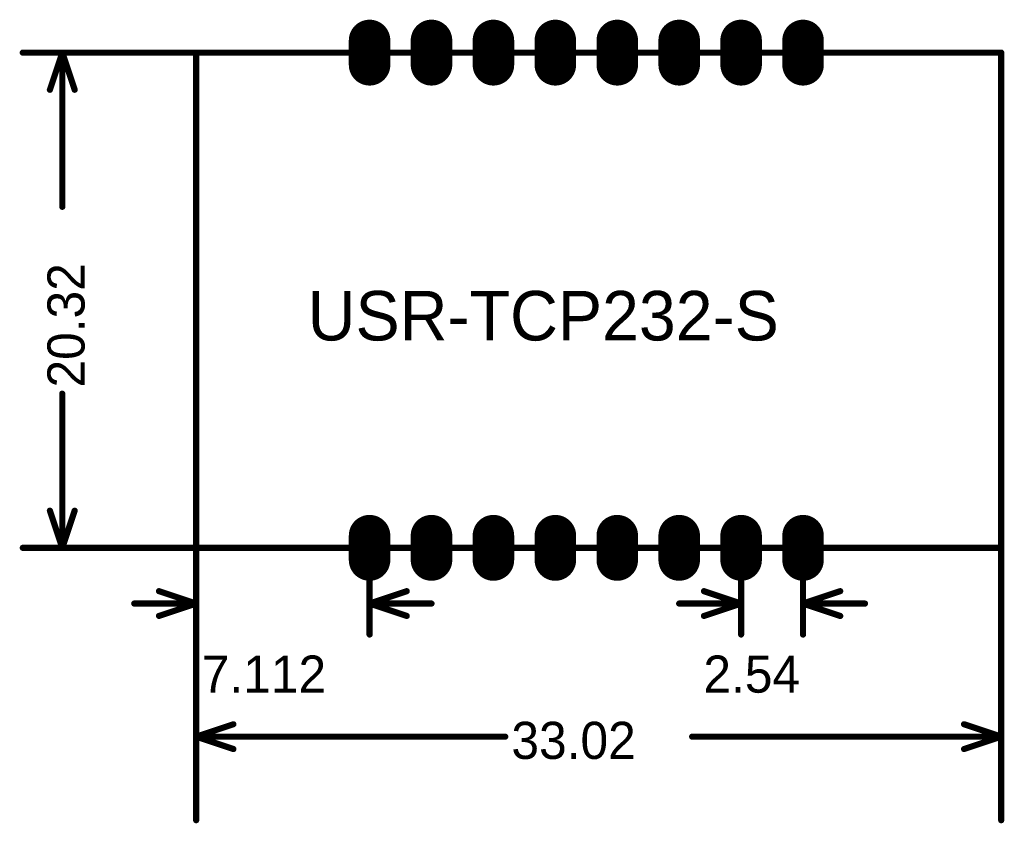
# Model space of a CAD drawing. Extents: x 246.3 to 286.6, y 147.2 to 180.2.
import ezdxf

# ---------------------------------------------------------------- set-up
doc = ezdxf.new("R2010")
doc.units = 0
for name, color, linetype in [('BOTTOMSOLDER', 6, 'CONTINUOUS'), ('KEEPOUTLAYER', 6, 'CONTINUOUS'), ('MECHANICAL3', 76, 'CONTINUOUS'), ('MULTILAYER', 9, 'CONTINUOUS'), ('TOPSOLDER', 216, 'CONTINUOUS')]:
    doc.layers.add(name, color=color, linetype=linetype)

msp = doc.modelspace()

# ---------------------------------------------------------------- linework, layer by layer
at = {"layer": 'BOTTOMSOLDER', "const_width": 1.7032}
for points in [[(260.604, 179.315999), (260.604, 178.316001)], [(263.144, 179.315999), (263.144, 178.316001)], [(265.684, 179.315999), (265.684, 178.316001)], [(268.224, 179.315999), (268.224, 178.316001)], [(270.764, 179.315999), (270.764, 178.316001)], [(273.304, 179.315999), (273.304, 178.316001)], [(275.844, 179.315999), (275.844, 178.316001)], [(278.384, 179.315999), (278.384, 178.316001)], [(260.604, 158.995999), (260.604, 157.996001)], [(263.144, 158.995999), (263.144, 157.996001)], [(265.684, 158.995999), (265.684, 157.996001)], [(268.224, 158.995999), (268.224, 157.996001)], [(270.764, 158.995999), (270.764, 157.996001)], [(273.304, 158.995999), (273.304, 157.996001)], [(275.844, 158.995999), (275.844, 157.996001)], [(278.384, 158.995999), (278.384, 157.996001)]]:
    msp.add_lwpolyline(points, dxfattribs=at)
at = {"layer": 'BOTTOMSOLDER', "const_width": 0.851598}
for points in [[(260.178199, 179.315999, 1), (261.029801, 179.315999, 1)], [(262.718199, 179.315999, 1), (263.569801, 179.315999, 1)], [(265.258199, 179.315999, 1), (266.109801, 179.315999, 1)], [(267.798199, 179.315999, 1), (268.649801, 179.315999, 1)], [(270.338199, 179.315999, 1), (271.189801, 179.315999, 1)], [(272.878199, 179.315999, 1), (273.729801, 179.315999, 1)], [(275.418199, 179.315999, 1), (276.269801, 179.315999, 1)], [(277.958199, 179.315999, 1), (278.809801, 179.315999, 1)], [(260.178199, 178.316001, 1), (261.029801, 178.316001, 1)], [(262.718199, 178.316001, 1), (263.569801, 178.316001, 1)], [(265.258199, 178.316001, 1), (266.109801, 178.316001, 1)], [(267.798199, 178.316001, 1), (268.649801, 178.316001, 1)], [(270.338199, 178.316001, 1), (271.189801, 178.316001, 1)], [(272.878199, 178.316001, 1), (273.729801, 178.316001, 1)], [(275.418199, 178.316001, 1), (276.269801, 178.316001, 1)], [(277.958199, 178.316001, 1), (278.809801, 178.316001, 1)], [(260.178199, 158.995999, 1), (261.029801, 158.995999, 1)], [(262.718199, 158.995999, 1), (263.569801, 158.995999, 1)], [(265.258199, 158.995999, 1), (266.109801, 158.995999, 1)], [(267.798199, 158.995999, 1), (268.649801, 158.995999, 1)], [(270.338199, 158.995999, 1), (271.189801, 158.995999, 1)], [(272.878199, 158.995999, 1), (273.729801, 158.995999, 1)], [(275.418199, 158.995999, 1), (276.269801, 158.995999, 1)], [(277.958199, 158.995999, 1), (278.809801, 158.995999, 1)], [(260.178199, 157.996001, 1), (261.029801, 157.996001, 1)], [(262.718199, 157.996001, 1), (263.569801, 157.996001, 1)], [(265.258199, 157.996001, 1), (266.109801, 157.996001, 1)], [(267.798199, 157.996001, 1), (268.649801, 157.996001, 1)], [(270.338199, 157.996001, 1), (271.189801, 157.996001, 1)], [(272.878199, 157.996001, 1), (273.729801, 157.996001, 1)], [(275.418199, 157.996001, 1), (276.269801, 157.996001, 1)], [(277.958199, 157.996001, 1), (278.809801, 157.996001, 1)]]:
    msp.add_lwpolyline(points, format="xyb", close=True, dxfattribs=at)
at = {"layer": 'KEEPOUTLAYER', "const_width": 0.254}
for points in [[(253.492, 158.496), (253.492, 178.816)], [(253.492, 178.816), (286.512, 178.816)], [(286.512, 158.496), (286.512, 178.816)], [(253.492, 158.496), (286.512, 158.496)]]:
    msp.add_lwpolyline(points, dxfattribs=at)
at = {"layer": 'KEEPOUTLAYER', "const_width": 0.127}
for points in [[(253.4285, 178.816, 1), (253.5555, 178.816, 1)], [(253.4285, 178.816, 1), (253.5555, 178.816, 1)], [(286.4485, 178.816, 1), (286.5755, 178.816, 1)], [(286.4485, 178.816, 1), (286.5755, 178.816, 1)], [(253.4285, 158.496, 1), (253.5555, 158.496, 1)], [(253.4285, 158.496, 1), (253.5555, 158.496, 1)], [(286.4485, 158.496, 1), (286.5755, 158.496, 1)], [(286.4485, 158.496, 1), (286.5755, 158.496, 1)]]:
    msp.add_lwpolyline(points, format="xyb", close=True, dxfattribs=at)
at = {"layer": 'MECHANICAL3', "const_width": 0.254}
for points in [[(246.38, 178.816), (253.492, 178.816)], [(247.491999, 177.292), (247.999999, 178.816)], [(247.745999, 178.816), (248.253999, 178.816)], [(247.999999, 172.490293), (247.999999, 178.816)], [(247.999999, 178.816), (248.507999, 177.292)], [(247.999999, 158.496), (247.999999, 164.821707)], [(247.491999, 160.02), (247.999999, 158.496)], [(247.999999, 158.496), (248.507999, 160.02)], [(246.38, 158.496), (253.492, 158.496)], [(247.745999, 158.496), (248.253999, 158.496)], [(253.492, 147.32), (253.492, 158.496)], [(260.604, 154.94), (260.604, 158.496)], [(275.844, 154.94), (275.844, 158.496)], [(278.384, 154.94), (278.384, 158.496)], [(286.512, 147.32), (286.512, 158.496)], [(251.968, 156.718), (253.492, 156.21)], [(260.604, 156.21), (262.128, 156.718)], [(274.32, 156.718), (275.844, 156.21)], [(278.384, 156.21), (279.908, 156.718)], [(250.952, 156.21), (253.492, 156.21)], [(251.968, 155.702), (253.492, 156.21)], [(253.492, 155.956), (253.492, 156.464)], [(260.604, 155.956), (260.604, 156.464)], [(260.604, 156.21), (263.144, 156.21)], [(260.604, 156.21), (262.128, 155.702)], [(273.304, 156.21), (275.844, 156.21)], [(274.32, 155.702), (275.844, 156.21)], [(275.844, 155.956), (275.844, 156.464)], [(278.384, 155.956), (278.384, 156.464)], [(278.384, 156.21), (280.924, 156.21)], [(278.384, 156.21), (279.908, 155.702)], [(253.492, 150.749), (255.016, 151.257)], [(253.492, 150.495), (253.492, 151.003)], [(284.988, 151.257), (286.512, 150.749)], [(286.512, 150.495), (286.512, 151.003)], [(253.492, 150.749), (266.16771, 150.749)], [(253.492, 150.749), (255.016, 150.241)], [(273.83629, 150.749), (286.512, 150.749)], [(284.988, 150.241), (286.512, 150.749)]]:
    msp.add_lwpolyline(points, dxfattribs=at)
at = {"layer": 'MECHANICAL3', "const_width": 0.127}
for points in [[(246.3165, 178.816, 1), (246.4435, 178.816, 1)], [(247.682499, 178.816, 1), (247.809499, 178.816, 1)], [(247.936499, 178.816, 1), (248.063499, 178.816, 1)], [(247.936499, 178.816, 1), (248.063499, 178.816, 1)], [(247.936499, 178.816, 1), (248.063499, 178.816, 1)], [(248.190499, 178.816, 1), (248.317499, 178.816, 1)], [(253.4285, 178.816, 1), (253.5555, 178.816, 1)], [(247.428499, 177.292, 1), (247.555499, 177.292, 1)], [(248.444499, 177.292, 1), (248.571499, 177.292, 1)], [(247.936499, 172.490293, 1), (248.063499, 172.490293, 1)], [(247.936499, 164.821707, 1), (248.063499, 164.821707, 1)], [(247.428499, 160.02, 1), (247.555499, 160.02, 1)], [(248.444499, 160.02, 1), (248.571499, 160.02, 1)], [(246.3165, 158.496, 1), (246.4435, 158.496, 1)], [(247.682499, 158.496, 1), (247.809499, 158.496, 1)], [(247.936499, 158.496, 1), (248.063499, 158.496, 1)], [(247.936499, 158.496, 1), (248.063499, 158.496, 1)], [(247.936499, 158.496, 1), (248.063499, 158.496, 1)], [(248.190499, 158.496, 1), (248.317499, 158.496, 1)], [(253.4285, 158.496, 1), (253.5555, 158.496, 1)], [(253.4285, 158.496, 1), (253.5555, 158.496, 1)], [(260.5405, 158.496, 1), (260.6675, 158.496, 1)], [(275.7805, 158.496, 1), (275.9075, 158.496, 1)], [(278.3205, 158.496, 1), (278.4475, 158.496, 1)], [(286.4485, 158.496, 1), (286.5755, 158.496, 1)], [(251.9045, 156.718, 1), (252.0315, 156.718, 1)], [(262.0645, 156.718, 1), (262.1915, 156.718, 1)], [(274.2565, 156.718, 1), (274.3835, 156.718, 1)], [(279.8445, 156.718, 1), (279.9715, 156.718, 1)], [(250.8885, 156.21, 1), (251.0155, 156.21, 1)], [(253.4285, 156.464, 1), (253.5555, 156.464, 1)], [(253.4285, 156.21, 1), (253.5555, 156.21, 1)], [(253.4285, 156.21, 1), (253.5555, 156.21, 1)], [(253.4285, 156.21, 1), (253.5555, 156.21, 1)], [(260.5405, 156.464, 1), (260.6675, 156.464, 1)], [(260.5405, 156.21, 1), (260.6675, 156.21, 1)], [(260.5405, 156.21, 1), (260.6675, 156.21, 1)], [(260.5405, 156.21, 1), (260.6675, 156.21, 1)], [(263.0805, 156.21, 1), (263.2075, 156.21, 1)], [(273.2405, 156.21, 1), (273.3675, 156.21, 1)], [(275.7805, 156.464, 1), (275.9075, 156.464, 1)], [(275.7805, 156.21, 1), (275.9075, 156.21, 1)], [(275.7805, 156.21, 1), (275.9075, 156.21, 1)], [(275.7805, 156.21, 1), (275.9075, 156.21, 1)], [(278.3205, 156.464, 1), (278.4475, 156.464, 1)], [(278.3205, 156.21, 1), (278.4475, 156.21, 1)], [(278.3205, 156.21, 1), (278.4475, 156.21, 1)], [(278.3205, 156.21, 1), (278.4475, 156.21, 1)], [(280.8605, 156.21, 1), (280.9875, 156.21, 1)], [(253.4285, 155.956, 1), (253.5555, 155.956, 1)], [(260.5405, 155.956, 1), (260.6675, 155.956, 1)], [(275.7805, 155.956, 1), (275.9075, 155.956, 1)], [(278.3205, 155.956, 1), (278.4475, 155.956, 1)], [(251.9045, 155.702, 1), (252.0315, 155.702, 1)], [(262.0645, 155.702, 1), (262.1915, 155.702, 1)], [(274.2565, 155.702, 1), (274.3835, 155.702, 1)], [(279.8445, 155.702, 1), (279.9715, 155.702, 1)], [(260.5405, 154.94, 1), (260.6675, 154.94, 1)], [(275.7805, 154.94, 1), (275.9075, 154.94, 1)], [(278.3205, 154.94, 1), (278.4475, 154.94, 1)], [(253.4285, 151.003, 1), (253.5555, 151.003, 1)], [(254.9525, 151.257, 1), (255.0795, 151.257, 1)], [(284.9245, 151.257, 1), (285.0515, 151.257, 1)], [(286.4485, 151.003, 1), (286.5755, 151.003, 1)], [(253.4285, 150.749, 1), (253.5555, 150.749, 1)], [(253.4285, 150.749, 1), (253.5555, 150.749, 1)], [(253.4285, 150.749, 1), (253.5555, 150.749, 1)], [(266.10421, 150.749, 1), (266.23121, 150.749, 1)], [(273.77279, 150.749, 1), (273.89979, 150.749, 1)], [(286.4485, 150.749, 1), (286.5755, 150.749, 1)], [(286.4485, 150.749, 1), (286.5755, 150.749, 1)], [(286.4485, 150.749, 1), (286.5755, 150.749, 1)], [(253.4285, 150.495, 1), (253.5555, 150.495, 1)], [(254.9525, 150.241, 1), (255.0795, 150.241, 1)], [(284.9245, 150.241, 1), (285.0515, 150.241, 1)], [(286.4485, 150.495, 1), (286.5755, 150.495, 1)], [(253.4285, 147.32, 1), (253.5555, 147.32, 1)], [(286.4485, 147.32, 1), (286.5755, 147.32, 1)]]:
    msp.add_lwpolyline(points, format="xyb", close=True, dxfattribs=at)
at = {"layer": 'MULTILAYER', "const_width": 0.749999}
for points in [[(260.228999, 179.315999, 1), (260.979001, 179.315999, 1)], [(262.768999, 179.315999, 1), (263.519001, 179.315999, 1)], [(265.308999, 179.315999, 1), (266.059001, 179.315999, 1)], [(267.848999, 179.315999, 1), (268.599001, 179.315999, 1)], [(270.388999, 179.315999, 1), (271.139001, 179.315999, 1)], [(272.928999, 179.315999, 1), (273.679001, 179.315999, 1)], [(275.468999, 179.315999, 1), (276.219001, 179.315999, 1)], [(278.008999, 179.315999, 1), (278.759001, 179.315999, 1)], [(260.228999, 178.316001, 1), (260.979001, 178.316001, 1)], [(262.768999, 178.316001, 1), (263.519001, 178.316001, 1)], [(265.308999, 178.316001, 1), (266.059001, 178.316001, 1)], [(267.848999, 178.316001, 1), (268.599001, 178.316001, 1)], [(270.388999, 178.316001, 1), (271.139001, 178.316001, 1)], [(272.928999, 178.316001, 1), (273.679001, 178.316001, 1)], [(275.468999, 178.316001, 1), (276.219001, 178.316001, 1)], [(278.008999, 178.316001, 1), (278.759001, 178.316001, 1)], [(260.228999, 158.995999, 1), (260.979001, 158.995999, 1)], [(262.768999, 158.995999, 1), (263.519001, 158.995999, 1)], [(265.308999, 158.995999, 1), (266.059001, 158.995999, 1)], [(267.848999, 158.995999, 1), (268.599001, 158.995999, 1)], [(270.388999, 158.995999, 1), (271.139001, 158.995999, 1)], [(272.928999, 158.995999, 1), (273.679001, 158.995999, 1)], [(275.468999, 158.995999, 1), (276.219001, 158.995999, 1)], [(278.008999, 158.995999, 1), (278.759001, 158.995999, 1)], [(260.228999, 157.996001, 1), (260.979001, 157.996001, 1)], [(262.768999, 157.996001, 1), (263.519001, 157.996001, 1)], [(265.308999, 157.996001, 1), (266.059001, 157.996001, 1)], [(267.848999, 157.996001, 1), (268.599001, 157.996001, 1)], [(270.388999, 157.996001, 1), (271.139001, 157.996001, 1)], [(272.928999, 157.996001, 1), (273.679001, 157.996001, 1)], [(275.468999, 157.996001, 1), (276.219001, 157.996001, 1)], [(278.008999, 157.996001, 1), (278.759001, 157.996001, 1)]]:
    msp.add_lwpolyline(points, format="xyb", close=True, dxfattribs=at)
at = {"layer": 'MULTILAYER', "const_width": 1.5}
for points in [[(260.604, 179.315999), (260.604, 178.316001)], [(263.144, 179.315999), (263.144, 178.316001)], [(265.684, 179.315999), (265.684, 178.316001)], [(268.224, 179.315999), (268.224, 178.316001)], [(270.764, 179.315999), (270.764, 178.316001)], [(273.304, 179.315999), (273.304, 178.316001)], [(275.844, 179.315999), (275.844, 178.316001)], [(278.384, 179.315999), (278.384, 178.316001)], [(260.604, 158.995999), (260.604, 157.996001)], [(263.144, 158.995999), (263.144, 157.996001)], [(265.684, 158.995999), (265.684, 157.996001)], [(268.224, 158.995999), (268.224, 157.996001)], [(270.764, 158.995999), (270.764, 157.996001)], [(273.304, 158.995999), (273.304, 157.996001)], [(275.844, 158.995999), (275.844, 157.996001)], [(278.384, 158.995999), (278.384, 157.996001)]]:
    msp.add_lwpolyline(points, dxfattribs=at)
at = {"layer": 'TOPSOLDER', "const_width": 1.7032}
for points in [[(260.604, 179.315999), (260.604, 178.316001)], [(263.144, 179.315999), (263.144, 178.316001)], [(265.684, 179.315999), (265.684, 178.316001)], [(268.224, 179.315999), (268.224, 178.316001)], [(270.764, 179.315999), (270.764, 178.316001)], [(273.304, 179.315999), (273.304, 178.316001)], [(275.844, 179.315999), (275.844, 178.316001)], [(278.384, 179.315999), (278.384, 178.316001)], [(260.604, 158.995999), (260.604, 157.996001)], [(263.144, 158.995999), (263.144, 157.996001)], [(265.684, 158.995999), (265.684, 157.996001)], [(268.224, 158.995999), (268.224, 157.996001)], [(270.764, 158.995999), (270.764, 157.996001)], [(273.304, 158.995999), (273.304, 157.996001)], [(275.844, 158.995999), (275.844, 157.996001)], [(278.384, 158.995999), (278.384, 157.996001)]]:
    msp.add_lwpolyline(points, dxfattribs=at)
at = {"layer": 'TOPSOLDER', "const_width": 0.851598}
for points in [[(260.178199, 179.315999, 1), (261.029801, 179.315999, 1)], [(262.718199, 179.315999, 1), (263.569801, 179.315999, 1)], [(265.258199, 179.315999, 1), (266.109801, 179.315999, 1)], [(267.798199, 179.315999, 1), (268.649801, 179.315999, 1)], [(270.338199, 179.315999, 1), (271.189801, 179.315999, 1)], [(272.878199, 179.315999, 1), (273.729801, 179.315999, 1)], [(275.418199, 179.315999, 1), (276.269801, 179.315999, 1)], [(277.958199, 179.315999, 1), (278.809801, 179.315999, 1)], [(260.178199, 178.316001, 1), (261.029801, 178.316001, 1)], [(262.718199, 178.316001, 1), (263.569801, 178.316001, 1)], [(265.258199, 178.316001, 1), (266.109801, 178.316001, 1)], [(267.798199, 178.316001, 1), (268.649801, 178.316001, 1)], [(270.338199, 178.316001, 1), (271.189801, 178.316001, 1)], [(272.878199, 178.316001, 1), (273.729801, 178.316001, 1)], [(275.418199, 178.316001, 1), (276.269801, 178.316001, 1)], [(277.958199, 178.316001, 1), (278.809801, 178.316001, 1)], [(260.178199, 158.995999, 1), (261.029801, 158.995999, 1)], [(262.718199, 158.995999, 1), (263.569801, 158.995999, 1)], [(265.258199, 158.995999, 1), (266.109801, 158.995999, 1)], [(267.798199, 158.995999, 1), (268.649801, 158.995999, 1)], [(270.338199, 158.995999, 1), (271.189801, 158.995999, 1)], [(272.878199, 158.995999, 1), (273.729801, 158.995999, 1)], [(275.418199, 158.995999, 1), (276.269801, 158.995999, 1)], [(277.958199, 158.995999, 1), (278.809801, 158.995999, 1)], [(260.178199, 157.996001, 1), (261.029801, 157.996001, 1)], [(262.718199, 157.996001, 1), (263.569801, 157.996001, 1)], [(265.258199, 157.996001, 1), (266.109801, 157.996001, 1)], [(267.798199, 157.996001, 1), (268.649801, 157.996001, 1)], [(270.338199, 157.996001, 1), (271.189801, 157.996001, 1)], [(272.878199, 157.996001, 1), (273.729801, 157.996001, 1)], [(275.418199, 157.996001, 1), (276.269801, 157.996001, 1)], [(277.958199, 157.996001, 1), (278.809801, 157.996001, 1)]]:
    msp.add_lwpolyline(points, format="xyb", close=True, dxfattribs=at)

# ---------------------------------------------------------------- texts
at = {"layer": 'MECHANICAL3'}
msp.add_text('20.32', height=1.524, rotation=90, dxfattribs=at).set_placement((248.914153, 165.075707))
for s, height, p in [('USR-TCP232-S', 2.032, (258.064, 167.005)), ('7.112', 1.524, (253.721629, 152.553386)), ('2.54', 1.524, (274.295464, 152.553386)), ('33.02', 1.524, (266.42171, 149.834846))]:
    msp.add_text(s, height=height, dxfattribs=at).set_placement(p)

doc.saveas('drawing.dxf')
